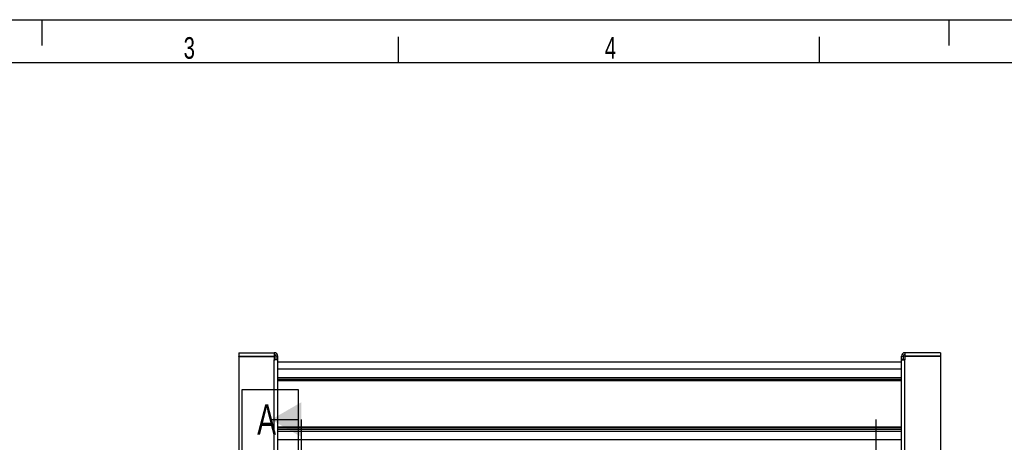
# Model space of a CAD drawing. Extents: x 0 to 420, y -131 to 297.
# Tile 15 of 16: x 127 to 241, y 248 to 297. Entities that reach past the tile are written whole.
import ezdxf

# ---------------------------------------------------------------- set-up
doc = ezdxf.new("R2010")
doc.units = 0
doc.header["$LTSCALE"] = 23.1
for name, color, linetype in [('110528_DXF_DIMENSION', 7, 'CONTINUOUS'), ('110534_DXF_CONTINUOUS_LINE', 7, 'CONTINUOUS'), ('110536_DXF_CONTINUOUS_LINE', 7, 'CONTINUOUS'), ('110801_DXF_CONTINUOUS_LINE', 7, 'CONTINUOUS'), ('ASE_65_150-5_DXF_FORMAT', 7, 'CONTINUOUS')]:
    doc.layers.add(name, color=color, linetype=linetype)
doc.styles.get("Standard").update_dxf_attribs({"font": 'txt', "width": 0.7})

msp = doc.modelspace()

# ---------------------------------------------------------------- linework, layer by layer
at = {"layer": '110528_DXF_DIMENSION', "color": 2, "linetype": 'CONTINUOUS'}
for p, q in [((153.14851, 247.17555), (153.14851, 254.17555)), ((153.14851, 254.17555), (159.64851, 254.17555)), ((159.64851, 254.17555), (159.64851, 247.17555)), ((156.52351, 250.67555), (159.64851, 250.67555)), ((160.02351, 168.1767), (160.02351, 250.67555)), ((226.51901, 250.67555), (226.51901, 168.1767))]:
    msp.add_line(p, q, dxfattribs=at)
msp.add_solid([(160.02351, 252.69628), (160.02351, 248.65482), (156.52351, 250.67555)], dxfattribs=at)
at = {"layer": '110534_DXF_CONTINUOUS_LINE', "color": 3, "linetype": 'CONTINUOUS'}
for p, q in [((152.77351, 258.42613), (152.77351, 258.02613)), ((152.77351, 258.42613), (156.87351, 258.42613)), ((152.77351, 258.02613), (156.87351, 258.02613)), ((152.77351, 257.98114), (152.77351, 216.20112)), ((152.77351, 257.98114), (156.87351, 257.98114)), ((156.87351, 258.42613), (156.87351, 258.02613)), ((156.87351, 257.98114), (156.87351, 257.58559)), ((157.27351, 210.103), (157.27351, 258.02613))]:
    msp.add_line(p, q, dxfattribs=at)
at = {"layer": '110534_DXF_CONTINUOUS_LINE', "color": 7, "linetype": 'CONTINUOUS'}
for p, q in [((152.77351, 257.98114), (152.77351, 258.01091)), ((152.77351, 258.01091), (156.87351, 258.01091)), ((156.87351, 257.98114), (156.87351, 258.01091)), ((157.07351, 258.02613), (157.07351, 257.64513)), ((157.27351, 258.02613), (157.07351, 258.02613)), ((157.07351, 257.64513), (157.27351, 257.64513))]:
    msp.add_line(p, q, dxfattribs=at)
at = {"layer": '110534_DXF_CONTINUOUS_LINE', "color": 9, "linetype": 'CONTINUOUS'}
msp.add_line((156.87351, 210.16025), (156.87351, 257.58559), dxfattribs=at)
at = {"layer": '110534_DXF_CONTINUOUS_LINE', "color": 3, "linetype": 'CONTINUOUS'}
msp.add_arc((156.87351, 258.02613), 0.4, 0, 90, dxfattribs=at)
at = {"layer": '110534_DXF_CONTINUOUS_LINE', "color": 7, "linetype": 'CONTINUOUS'}
msp.add_arc((156.87351, 258.02613), 0.2, 0, 90, dxfattribs=at)
msp.add_open_spline([(156.87351, 257.61536), (156.89904, 257.61536), (156.94639, 257.61671), (157.00797, 257.62213), (157.0487, 257.62993), (157.06822, 257.63732), (157.07351, 257.64281), (157.07351, 257.64513)], degree=3, knots=[0, 0, 0, 0, 0.371999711, 0.688785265, 0.904575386, 0.966166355, 1, 1, 1, 1], dxfattribs=at)
at = {"layer": '110534_DXF_CONTINUOUS_LINE', "color": 3, "linetype": 'CONTINUOUS'}
msp.add_open_spline([(157.27351, 257.64513), (157.27351, 257.64049), (157.26292, 257.62951), (157.22388, 257.61473), (157.14243, 257.59913), (157.01926, 257.58829), (156.92456, 257.58559), (156.87351, 257.58559)], degree=3, knots=[0, 0, 0, 0, 0.033833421, 0.095422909, 0.311214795, 0.627999, 1, 1, 1, 1], dxfattribs=at)
at = {"layer": '110536_DXF_CONTINUOUS_LINE', "color": 3, "linetype": 'CONTINUOUS'}
for p, q in [((229.47351, 193.92613), (229.47351, 258.02613)), ((229.87351, 258.42613), (229.87351, 258.02613)), ((233.97351, 258.42613), (229.87351, 258.42613)), ((233.97351, 258.02613), (229.87351, 258.02613)), ((229.87351, 257.98114), (229.87351, 257.58559)), ((233.97351, 257.98114), (229.87351, 257.98114)), ((233.97351, 258.42613), (233.97351, 258.02613)), ((233.97351, 257.98114), (233.97351, 216.20112))]:
    msp.add_line(p, q, dxfattribs=at)
at = {"layer": '110536_DXF_CONTINUOUS_LINE', "color": 7, "linetype": 'CONTINUOUS'}
for p, q in [((229.47351, 258.02613), (229.67351, 258.02613)), ((229.67351, 257.64513), (229.47351, 257.64513)), ((229.67351, 258.02613), (229.67351, 257.64513)), ((229.87351, 257.98114), (229.87351, 258.01091)), ((233.97351, 258.01091), (229.87351, 258.01091)), ((233.97351, 257.98114), (233.97351, 258.01091))]:
    msp.add_line(p, q, dxfattribs=at)
at = {"layer": '110536_DXF_CONTINUOUS_LINE', "color": 9, "linetype": 'CONTINUOUS'}
msp.add_line((229.87351, 210.16025), (229.87351, 257.58559), dxfattribs=at)
at = {"layer": '110536_DXF_CONTINUOUS_LINE', "color": 3, "linetype": 'CONTINUOUS'}
msp.add_arc((229.87351, 258.02613), 0.4, 90, 180, dxfattribs=at)
at = {"layer": '110536_DXF_CONTINUOUS_LINE', "color": 7, "linetype": 'CONTINUOUS'}
msp.add_arc((229.87351, 258.02613), 0.2, 90, 180, dxfattribs=at)
at = {"layer": '110536_DXF_CONTINUOUS_LINE', "color": 3, "linetype": 'CONTINUOUS'}
msp.add_open_spline([(229.47351, 257.64513), (229.47351, 257.64049), (229.48411, 257.62951), (229.52314, 257.61473), (229.6046, 257.59913), (229.72776, 257.58829), (229.82247, 257.58559), (229.87351, 257.58559)], degree=3, knots=[0, 0, 0, 0, 0.033833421, 0.095422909, 0.311214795, 0.627999, 1, 1, 1, 1], dxfattribs=at)
at = {"layer": '110536_DXF_CONTINUOUS_LINE', "color": 7, "linetype": 'CONTINUOUS'}
msp.add_open_spline([(229.87351, 257.61536), (229.84799, 257.61536), (229.80064, 257.61671), (229.73906, 257.62213), (229.69833, 257.62993), (229.67881, 257.63732), (229.67351, 257.64281), (229.67351, 257.64513)], degree=3, knots=[0, 0, 0, 0, 0.371999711, 0.688785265, 0.904575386, 0.966166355, 1, 1, 1, 1], dxfattribs=at)
at = {"layer": '110801_DXF_CONTINUOUS_LINE', "color": 7, "linetype": 'CONTINUOUS'}
msp.add_line((229.47351, 257.32613), (157.27351, 257.32613), dxfattribs=at)
at = {"layer": '110801_DXF_CONTINUOUS_LINE', "color": 9, "linetype": 'CONTINUOUS'}
for p, q in [((229.47351, 256.52205), (157.27351, 256.52205)), ((157.27351, 255.57093), (229.47351, 255.57093)), ((157.27351, 255.37422), (229.47351, 255.37422)), ((229.47351, 255.22059), (157.27351, 255.22059)), ((229.47351, 255.15502), (157.27351, 255.15502)), ((229.47351, 249.79807), (157.27351, 249.79807)), ((229.47351, 249.72379), (157.27351, 249.72379)), ((229.47351, 249.5158), (157.27351, 249.5158)), ((229.47351, 249.29296), (157.27351, 249.29296)), ((229.47351, 248.34183), (157.27351, 248.34183))]:
    msp.add_line(p, q, dxfattribs=at)
at = {"layer": 'ASE_65_150-5_DXF_FORMAT', "color": 7, "linetype": 'CONTINUOUS'}
for p, q in [((-0.00158, 296.99848), (419.99842, 296.99848)), ((129.99842, 293.99848), (129.99842, 296.99848)), ((234.99842, 293.99848), (234.99842, 296.99848)), ((171.24842, 291.99848), (171.24842, 294.99848)), ((219.99842, 291.99848), (219.99842, 294.99848)), ((414.99842, 291.99848), (24.99842, 291.99848))]:
    msp.add_line(p, q, dxfattribs=at)

# ---------------------------------------------------------------- texts
at = {"layer": '110528_DXF_DIMENSION', "color": 2, "linetype": 'CONTINUOUS', "insert": (154.89851, 252.42555), "char_height": 3.5, "width": 4.5, "attachment_point": 1}
msp.add_mtext('A', dxfattribs=at)
at = {"layer": 'ASE_65_150-5_DXF_FORMAT', "color": 7, "linetype": 'CONTINUOUS', "char_height": 2.5, "attachment_point": 1}
for s, insert, width in [('3', (146.38927, 294.97512), 2.6785714), ('4', (195.13927, 294.97512), 2.9464286)]:
    msp.add_mtext(s, dxfattribs=dict(at, insert=insert, width=width))

doc.saveas('drawing.dxf')
